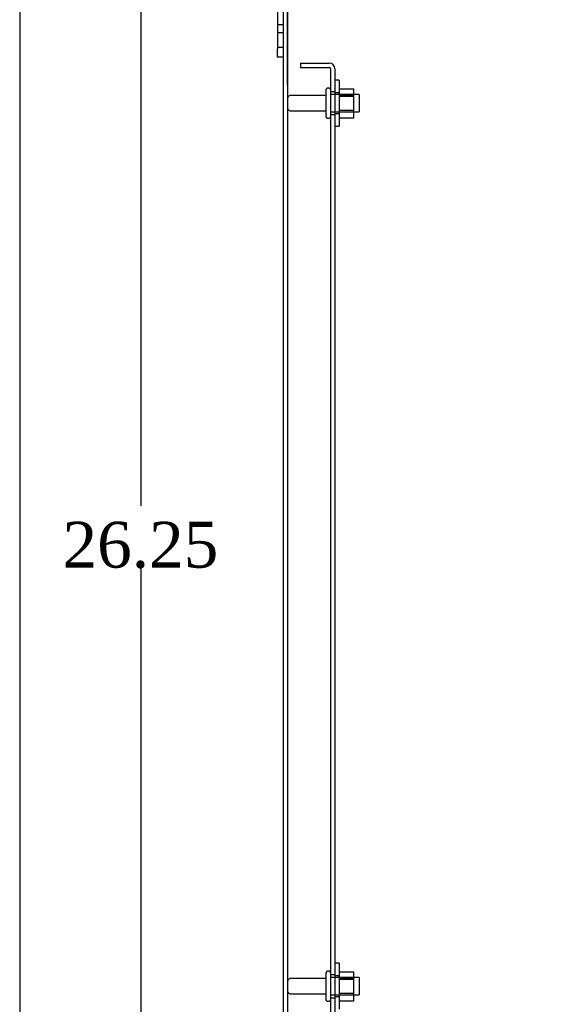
# Model space of a CAD drawing. Header units: inches. Extents: x 1 to 240, y -1 to 159.
# Tile 8 of 26: x 1 to 13, y 73 to 95. Entities that reach past the tile are written whole.
import ezdxf
from ezdxf.enums import TextEntityAlignment as Align
from ezdxf.lldxf.tags import DXFTag

# ---------------------------------------------------------------- set-up
doc = ezdxf.new("R2010")
doc.units = ezdxf.units.IN
doc.header["$MEASUREMENT"] = 0
for name, color, linetype in [('COM40681', 7, 'Continuous'), ('COM70531-1', 7, 'Continuous'), ('Default', 7, 'Continuous'), ('FET07720', 7, 'Continuous'), ('NTS166105', 7, 'Continuous'), ('STD26089', 7, 'Continuous'), ('WAF25059', 7, 'Continuous')]:
    doc.layers.add(name, color=color, linetype=linetype)
doc.styles.add('SEACAD_Times_New_Roman', font='times.ttf')
tags = doc.linetypes.add('HIDDEN2', pattern=[0.1875, 0.125, -0.0625]).pattern_tags.tags
tags[6:7] = [DXFTag(74, 4), DXFTag(75, 0), DXFTag(340, '0'), DXFTag(46, 0.0), DXFTag(50, 0.0), DXFTag(44, 0.0), DXFTag(45, 0.0)]
tags[4:5] = [DXFTag(74, 4), DXFTag(75, 0), DXFTag(340, '0'), DXFTag(46, 0.0), DXFTag(50, 0.0), DXFTag(44, 0.0), DXFTag(45, 0.0)]
doc.dimstyles.new('HAMMOND_(STH_-_240x160)', dxfattribs={"dimtxt": 1, "dimasz": 1.25, "dimexe": 0.5, "dimexo": 0.5, "dimgap": 0.25, "dimtad": 0, "dimtih": 1, "dimtoh": 1, "dimzin": 0, "dimdsep": 46, "dimtxsty": 'SEACAD_Times_New_Roman', "dimblk1": '_SE_FILLED', "dimblk2": '_SE_FILLED', "dimsah": 1, "dimcen": 0.5, "dimadec": 0, "dimazin": 0, "dimtfac": 0.8, "dimtofl": 0, "dimtmove": 0, "dimatfit": 3, "dimfxl": 1, "dimtolj": 1, "dimtzin": 0, "dimarcsym": 0})

# ---------------------------------------------------------------- blocks, each defined once
blk = doc.blocks.new('SE2')
at = {"layer": 'COM40681', "color": 7, "linetype": 'HIDDEN2'}
for p, q in [((7.082, 93.574), (7.082, 93.479)), ((7.082, 93.574), (7.707, 93.574)), ((7.082, 93.479), (7.707, 93.479)), ((7.737, 93.449), (7.737, 72.699)), ((7.832, 93.449), (7.832, 72.699)), ((7.832, 92.949), (7.737, 92.949)), ((7.737, 92.449), (7.832, 92.449)), ((7.832, 73.699), (7.737, 73.699)), ((7.737, 73.199), (7.832, 73.199))]:
    blk.add_line(p, q, dxfattribs=at)
for radius in [0.125, 0.03]:
    blk.add_arc((7.707, 93.449), radius, 0, 90, dxfattribs=at)
at = {"layer": 'COM70531-1', "color": 7, "linetype": 'Continuous'}
blk.add_line((6.705, 94.931), (6.705, 71.217), dxfattribs=at)
at = {"layer": 'COM70531-1', "color": 7, "linetype": 'HIDDEN2'}
blk.add_line((6.8, 94.931), (6.8, 71.217), dxfattribs=at)
at = {"layer": 'FET07720', "color": 7, "linetype": 'Continuous'}
for p, q in [((6.58, 96.012), (6.58, 93.887)), ((6.58, 93.699), (6.58, 93.887)), ((6.705, 93.699), (6.58, 93.699))]:
    blk.add_line(p, q, dxfattribs=at)
at = {"layer": 'FET07720', "color": 7, "linetype": 'HIDDEN2'}
for p, q in [((6.58, 94.417), (6.705, 94.417)), ((6.705, 94.23), (6.58, 94.23)), ((6.58, 93.918), (6.705, 93.918))]:
    blk.add_line(p, q, dxfattribs=at)
at = {"layer": 'NTS166105', "color": 7, "linetype": 'HIDDEN2'}
for p, q in [((7.928, 93.015), (8.248, 93.015)), ((8.248, 92.853), (8.248, 93.015)), ((7.928, 92.887), (8.248, 92.887)), ((7.928, 92.853), (8.248, 92.853)), ((8.248, 92.853), (7.928, 92.853)), ((8.248, 92.544), (8.248, 92.853)), ((7.928, 92.546), (8.248, 92.546)), ((7.928, 92.544), (8.248, 92.544)), ((8.248, 92.383), (8.248, 92.544)), ((7.928, 92.512), (8.248, 92.512)), ((7.928, 92.383), (8.248, 92.383)), ((7.928, 73.765), (8.248, 73.765)), ((7.928, 73.637), (8.248, 73.637)), ((8.248, 73.603), (8.248, 73.765)), ((7.928, 73.603), (8.248, 73.603)), ((8.248, 73.603), (7.928, 73.603)), ((8.248, 73.294), (8.248, 73.603)), ((7.928, 73.296), (8.248, 73.296)), ((7.928, 73.294), (8.248, 73.294)), ((7.928, 73.262), (8.248, 73.262)), ((8.248, 73.133), (8.248, 73.294)), ((7.928, 73.133), (8.248, 73.133))]:
    blk.add_line(p, q, dxfattribs=at)
at = {"layer": 'STD26089', "color": 7, "linetype": 'HIDDEN2'}
for p, q in [((7.637, 92.994), (7.637, 92.404)), ((7.707, 93.024), (7.667, 93.024)), ((7.637, 92.865), (6.86, 92.865)), ((8.362, 92.887), (7.737, 92.887)), ((8.362, 92.887), (8.362, 92.512)), ((6.86, 92.533), (7.637, 92.533)), ((7.667, 92.374), (7.707, 92.374)), ((7.737, 92.512), (8.362, 92.512)), ((7.637, 73.744), (7.637, 73.154)), ((7.707, 73.774), (7.667, 73.774)), ((8.362, 73.637), (7.737, 73.637)), ((8.362, 73.637), (8.362, 73.262)), ((7.637, 73.615), (6.86, 73.615)), ((6.86, 73.283), (7.637, 73.283)), ((7.737, 73.262), (8.362, 73.262)), ((7.667, 73.124), (7.707, 73.124))]:
    blk.add_line(p, q, dxfattribs=at)
for centre, radius, start, end in [((7.667, 92.994), 0.03, 90, 180), ((7.707, 92.994), 0.03, 0, 90), ((6.86, 92.805), 0.06, 90, 180), ((6.86, 92.593), 0.06, 180, 270), ((7.667, 92.404), 0.03, 180, 270), ((7.707, 92.404), 0.03, 270, 0), ((7.667, 73.744), 0.03, 90, 180), ((7.707, 73.744), 0.03, 0, 90), ((6.86, 73.555), 0.06, 90, 180), ((6.86, 73.343), 0.06, 180, 270), ((7.667, 73.154), 0.03, 180, 270), ((7.707, 73.154), 0.03, 270, 0)]:
    blk.add_arc(centre, radius, start, end, dxfattribs=at)
at = {"layer": 'WAF25059', "color": 7, "linetype": 'HIDDEN2'}
for p, q in [((7.928, 93.199), (7.832, 93.199)), ((7.928, 93.199), (7.928, 92.199)), ((7.928, 92.922), (7.832, 92.922)), ((7.832, 92.477), (7.928, 92.477)), ((7.832, 92.199), (7.928, 92.199)), ((7.928, 73.949), (7.832, 73.949)), ((7.928, 73.949), (7.928, 72.949)), ((7.928, 73.672), (7.832, 73.672)), ((7.832, 73.227), (7.928, 73.227))]:
    blk.add_line(p, q, dxfattribs=at)
blk = doc.blocks.new('DMBLK5946')
at = {"layer": 'Default', "linetype": 'Continuous'}
for points in [[(8.05, 99.301), (6.8, 99.093), (8.05, 98.884)], [(14.64, 99.301), (14.64, 98.884), (15.89, 99.093)]]:
    blk.add_hatch(color=7, dxfattribs=at).paths.add_polyline_path(points)
at = {"layer": 'Default', "color": 7, "linetype": 'Continuous'}
for p, q in [((6.8, 93.093), (6.8, 99.593)), ((15.89, 94.768), (15.89, 99.593)), ((6.8, 99.093), (9.668, 99.093)), ((13.022, 99.093), (15.89, 99.093))]:
    blk.add_line(p, q, dxfattribs=at)
at = {"layer": 'Default', "color": 7, "linetype": 'Continuous', "style": 'SEACAD_Times_New_Roman'}
blk.add_text('9.09', height=1, dxfattribs=at).set_placement((10.018, 99.593), align=Align.TOP_LEFT)
blk = doc.blocks.new('_SE_FILLED')
at = {"color": 0}
blk.add_line((0, 0), (-1, 0), dxfattribs=at)
blk.add_solid([(0, 0), (-1, -0.1665), (-1, 0.1665), (0, 0)], dxfattribs=at)
blk = doc.blocks.new('DMBLK5947')
at = {"layer": 'Default', "linetype": 'Continuous'}
for points in [[(3.391, 94.949), (3.808, 94.949), (3.6, 96.199)], [(3.391, 71.199), (3.6, 69.949), (3.808, 71.199)]]:
    blk.add_hatch(color=7, dxfattribs=at).paths.add_polyline_path(points)
at = {"layer": 'Default', "color": 7, "linetype": 'Continuous'}
for p, q in [((6.08, 96.199), (3.1, 96.199)), ((3.6, 96.199), (3.6, 83.924)), ((3.6, 82.574), (3.6, 69.949)), ((6.08, 69.949), (3.1, 69.949))]:
    blk.add_line(p, q, dxfattribs=at)
at = {"layer": 'Default', "color": 7, "linetype": 'Continuous', "style": 'SEACAD_Times_New_Roman'}
blk.add_text('26.25', height=1, dxfattribs=at).set_placement((1.893, 83.574), align=Align.TOP_LEFT)
blk = doc.blocks.new('BORDER')
at = {"layer": 'Default', "color": 7, "linetype": 'Continuous'}
blk.add_line((-41.86, 27.86), (-41.86, 0), dxfattribs=at)

msp = doc.modelspace()

# ---------------------------------------------------------------- block references
at = {"layer": 'Default', "color": 7, "xscale": 5.7, "yscale": 5.7, "zscale": 5.7}
msp.add_blockref('BORDER', (239.562, 0.401), dxfattribs=at)
at = {"layer": 'Default'}
msp.add_blockref('SE2', (0, 0), dxfattribs=at)

# ---------------------------------------------------------------- dimensions: what is measured, and where the dimension line sits
at = {"layer": 'Default', "color": 7, "linetype": 'Continuous'}
dim = msp.add_linear_dim(base=(15.89, 99.093), p1=(6.8, 92.593), p2=(15.89, 94.268), text='\\A1;<>', dimstyle='HAMMOND_(STH_-_240x160)', dxfattribs=at)
dim.commit()
dim.dimension.update_dxf_attribs({"geometry": 'DMBLK5946', "text_midpoint": (11.345, 99.093), "dimtype": 160})
dim = msp.add_linear_dim(base=(3.6, 96.199), p1=(6.58, 96.199), p2=(6.58, 69.949), angle=270, text='\\A1;<>', dimstyle='HAMMOND_(STH_-_240x160)', dxfattribs=at)
dim.commit()
dim.dimension.update_dxf_attribs({"geometry": 'DMBLK5947', "text_midpoint": (3.6, 83.074), "dimtype": 161})

doc.saveas('drawing.dxf')
